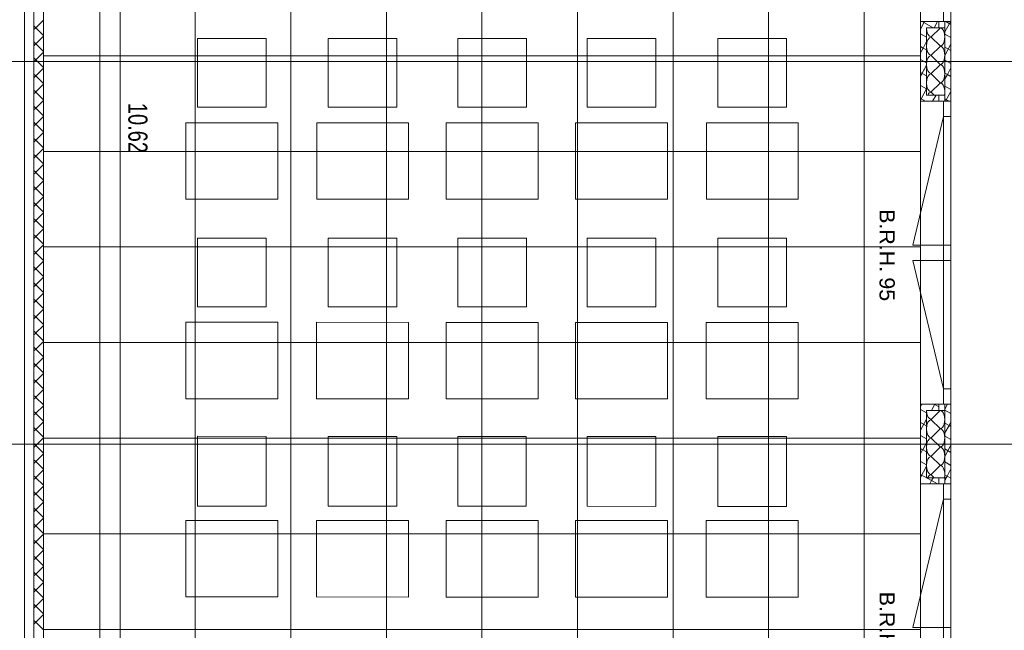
# Model space of a CAD drawing. Extents: x 229 to 926, y 37 to 878.
# Tile 51 of 201: x 552 to 681, y 241 to 321. Entities that reach past the tile are written whole.
import ezdxf
from ezdxf.lldxf.tags import DXFTag

# ---------------------------------------------------------------- set-up
doc = ezdxf.new("R2010")
doc.units = 0
doc.layers.get('0').update_dxf_attribs({"linetype": 'fein_strichliert', "lineweight": 13})
for name, color, linetype, lineweight in [('Ausstattung', 7, 'Continuous', 25), ('Axen', 7, 'Continuous', 25), ('Axen-A03CP9SWA9', 7, 'Continuous', 25), ('Beschriftung', 7, 'Continuous', 25), ('Beschriftung-A03CP9SUA9', 7, 'Continuous', 25), ('Deckenspiegel', 7, 'Continuous', 25), ('Fenster', 7, 'Continuous', 25), ('Fenster-A03CP9T0A9', 7, 'Continuous', 25), ('Fullfläche', 7, 'Continuous', 25), ('Fullfläche-A03CP9SXA9', 7, 'Continuous', 25), ('Maßlinien', 7, 'Continuous', 25), ('Maßlinien-A03CP9T3A9', 7, 'Continuous', 25), ('Wände', 7, 'Continuous', 25), ('Wände-A03CP9T2A9', 7, 'Continuous', 25)]:
    doc.layers.add(name, color=color, linetype=linetype, lineweight=lineweight)
doc.styles.get("Standard").update_dxf_attribs({"font": 'arial.ttf'})
tags = doc.linetypes.add('ALL_S25', pattern=[0.001, 0, -0.001]).pattern_tags.tags
tags[6:7] = [DXFTag(74, 4), DXFTag(75, 0), DXFTag(340, '0'), DXFTag(46, 1.0), DXFTag(50, 0.0), DXFTag(44, 0.0), DXFTag(45, 0.0)]
tags[4:5] = [DXFTag(74, 4), DXFTag(75, 0), DXFTag(340, '0'), DXFTag(46, 1.0), DXFTag(50, 0.0), DXFTag(44, 0.0), DXFTag(45, 0.0)]
tags = doc.linetypes.add('ALL_S25-A03CP9T4A9', pattern=[0.001, 0, -0.001]).pattern_tags.tags
tags[6:7] = [DXFTag(74, 4), DXFTag(75, 0), DXFTag(340, '0'), DXFTag(46, 1.0), DXFTag(50, 0.0), DXFTag(44, 0.0), DXFTag(45, 0.0)]
tags[4:5] = [DXFTag(74, 4), DXFTag(75, 0), DXFTag(340, '0'), DXFTag(46, 1.0), DXFTag(50, 0.0), DXFTag(44, 0.0), DXFTag(45, 0.0)]
tags = doc.linetypes.add('fein_strichliert', pattern=[4, 1, -2, 1]).pattern_tags.tags
tags[8:9] = [DXFTag(74, 4), DXFTag(75, 0), DXFTag(340, '0'), DXFTag(46, 0.0), DXFTag(50, 0.0), DXFTag(44, 0.0), DXFTag(45, 0.0)]
tags[6:7] = [DXFTag(74, 4), DXFTag(75, 0), DXFTag(340, '0'), DXFTag(46, 0.0), DXFTag(50, 0.0), DXFTag(44, 0.0), DXFTag(45, 0.0)]
tags[4:5] = [DXFTag(74, 4), DXFTag(75, 0), DXFTag(340, '0'), DXFTag(46, 0.0), DXFTag(50, 0.0), DXFTag(44, 0.0), DXFTag(45, 0.0)]
tags = doc.linetypes.add('VERDECKT2_S2', pattern=[0.0027, 0.002, -0.0007]).pattern_tags.tags
tags[6:7] = [DXFTag(74, 4), DXFTag(75, 0), DXFTag(340, '0'), DXFTag(46, 1.0), DXFTag(50, 0.0), DXFTag(44, 0.0), DXFTag(45, 0.0)]
tags[4:5] = [DXFTag(74, 4), DXFTag(75, 0), DXFTag(340, '0'), DXFTag(46, 1.0), DXFTag(50, 0.0), DXFTag(44, 0.0), DXFTag(45, 0.0)]
tags = doc.linetypes.add('VERDECKT2_S2-A03CP9T6A9', pattern=[0.0027, 0.002, -0.0007]).pattern_tags.tags
tags[6:7] = [DXFTag(74, 4), DXFTag(75, 0), DXFTag(340, '0'), DXFTag(46, 1.0), DXFTag(50, 0.0), DXFTag(44, 0.0), DXFTag(45, 0.0)]
tags[4:5] = [DXFTag(74, 4), DXFTag(75, 0), DXFTag(340, '0'), DXFTag(46, 1.0), DXFTag(50, 0.0), DXFTag(44, 0.0), DXFTag(45, 0.0)]

# ---------------------------------------------------------------- blocks, each defined once
blk = doc.blocks.new('Referenz-A03CP9SSA9', base_point=(255.73, 65.7))
at = {"layer": 'Ausstattung', "color": 0, "lineweight": -2}
for p, q in [((575.48, 309.37), (575.48, 318.34)), ((575.48, 318.34), (584.45, 318.34)), ((584.45, 318.34), (584.45, 309.37)), ((592.58, 309.37), (592.58, 318.34)), ((592.58, 318.34), (601.56, 318.34)), ((601.56, 318.34), (601.56, 309.36)), ((609.51, 309.36), (609.52, 318.34)), ((609.52, 318.34), (618.49, 318.34)), ((618.49, 318.34), (618.49, 309.36)), ((626.45, 309.36), (626.45, 318.34)), ((626.45, 318.34), (635.42, 318.34)), ((635.42, 318.34), (635.42, 309.36)), ((643.55, 309.36), (643.55, 318.33)), ((643.55, 318.33), (652.53, 318.33)), ((652.53, 318.33), (652.53, 309.36)), ((584.45, 309.37), (575.48, 309.37)), ((601.56, 309.36), (592.58, 309.37)), ((618.49, 309.36), (609.51, 309.36)), ((635.42, 309.36), (626.45, 309.36)), ((652.53, 309.36), (643.55, 309.36)), ((573.95, 297.34), (573.95, 307.34)), ((573.95, 307.34), (585.98, 307.33)), ((585.98, 307.33), (585.98, 297.34)), ((591.06, 297.34), (591.06, 307.33)), ((591.06, 307.33), (603.08, 307.33)), ((603.08, 307.33), (603.08, 297.34)), ((607.99, 297.34), (607.99, 307.33)), ((607.99, 307.33), (620.01, 307.33)), ((620.01, 307.33), (620.01, 297.34)), ((624.92, 297.34), (624.92, 307.33)), ((624.92, 307.33), (636.95, 307.33)), ((636.95, 307.33), (636.95, 297.34)), ((642.03, 297.34), (642.03, 307.33)), ((642.03, 307.33), (654.05, 307.33)), ((654.05, 307.33), (654.05, 297.34)), ((585.98, 297.34), (573.95, 297.34)), ((603.08, 297.34), (591.06, 297.34)), ((620.01, 297.34), (607.99, 297.34)), ((636.95, 297.34), (624.92, 297.34)), ((654.05, 297.34), (642.03, 297.34)), ((575.47, 283.29), (575.48, 292.26)), ((575.48, 292.26), (584.45, 292.26)), ((584.45, 292.26), (584.45, 283.29)), ((592.58, 283.29), (592.58, 292.26)), ((592.58, 292.26), (601.55, 292.26)), ((601.55, 292.26), (601.55, 283.29)), ((609.51, 283.29), (609.51, 292.26)), ((609.51, 292.26), (618.49, 292.26)), ((618.49, 292.26), (618.49, 283.28)), ((626.45, 283.28), (626.45, 292.26)), ((626.45, 292.26), (635.42, 292.26)), ((635.42, 292.26), (635.42, 283.28)), ((643.55, 283.28), (643.55, 292.26)), ((643.55, 292.26), (652.52, 292.26)), ((652.52, 292.26), (652.52, 283.28)), ((584.45, 283.29), (575.47, 283.29)), ((601.55, 283.29), (592.58, 283.29)), ((618.49, 283.28), (609.51, 283.29)), ((635.42, 283.28), (626.45, 283.28)), ((652.52, 283.28), (643.55, 283.28)), ((573.95, 271.27), (573.95, 281.26)), ((573.95, 281.26), (585.97, 281.26)), ((585.97, 281.26), (585.97, 271.27)), ((591.05, 271.26), (591.05, 281.26)), ((591.05, 281.26), (603.08, 281.25)), ((603.08, 281.25), (603.08, 271.26)), ((607.99, 271.26), (607.99, 281.25)), ((607.99, 281.25), (620.01, 281.25)), ((620.01, 281.25), (620.01, 271.26)), ((624.92, 271.26), (624.92, 281.25)), ((624.92, 281.25), (636.94, 281.25)), ((636.94, 281.25), (636.94, 271.26)), ((642.02, 271.26), (642.02, 281.25)), ((642.02, 281.25), (654.05, 281.25)), ((654.05, 281.25), (654.05, 271.26)), ((585.97, 271.27), (573.95, 271.27)), ((603.08, 271.26), (591.05, 271.26)), ((620.01, 271.26), (607.99, 271.26)), ((636.94, 271.26), (624.92, 271.26)), ((654.05, 271.26), (642.02, 271.26)), ((575.47, 257.21), (575.47, 266.36)), ((575.47, 266.36), (584.45, 266.35)), ((584.45, 266.35), (584.45, 257.21)), ((592.57, 257.21), (592.58, 266.35)), ((592.58, 266.35), (601.55, 266.35)), ((601.55, 266.35), (601.55, 257.21)), ((609.51, 257.21), (609.51, 266.35)), ((609.51, 266.35), (618.48, 266.35)), ((618.48, 266.35), (618.48, 257.21)), ((626.44, 257.21), (626.44, 266.35)), ((626.44, 266.35), (635.42, 266.35)), ((635.42, 266.35), (635.42, 257.2)), ((643.55, 257.2), (643.55, 266.35)), ((643.55, 266.35), (652.52, 266.35)), ((652.52, 266.35), (652.52, 257.2)), ((584.45, 257.21), (575.47, 257.21)), ((601.55, 257.21), (592.57, 257.21)), ((618.48, 257.21), (609.51, 257.21)), ((635.42, 257.2), (626.44, 257.21)), ((652.52, 257.2), (643.55, 257.2)), ((573.95, 245.36), (573.95, 255.35)), ((573.95, 255.35), (585.97, 255.35)), ((585.97, 255.35), (585.97, 245.36)), ((591.05, 245.36), (591.05, 255.35)), ((591.05, 255.35), (603.07, 255.35)), ((603.07, 255.35), (603.07, 245.35)), ((607.98, 245.35), (607.98, 255.34)), ((607.98, 255.34), (620.01, 255.34)), ((620.01, 255.34), (620.01, 245.35)), ((624.92, 245.35), (624.92, 255.34)), ((624.92, 255.34), (636.94, 255.34)), ((636.94, 255.34), (636.94, 245.35)), ((642.02, 245.35), (642.02, 255.34)), ((642.02, 255.34), (654.04, 255.34)), ((654.04, 255.34), (654.04, 245.35)), ((585.97, 245.36), (573.95, 245.36)), ((603.07, 245.35), (591.05, 245.36)), ((620.01, 245.35), (607.98, 245.35)), ((636.94, 245.35), (624.92, 245.35)), ((654.04, 245.35), (642.02, 245.35))]:
    blk.add_line(p, q, dxfattribs=at)
at = {"layer": 'Axen', "color": 0, "linetype": 'ALL_S25', "lineweight": -2, "ltscale": 0.13}
for p, q in [((552.83, 66.03), (552.83, 801.55)), ((674.03, 66.03), (674.03, 801.55)), ((735.55, 315.35), (301.65, 315.35)), ((735.55, 265.35), (301.64, 265.35))]:
    blk.add_line(p, q, dxfattribs=at)
at = {"layer": 'Fenster', "color": 0, "lineweight": -2}
for p, q in [((673.03, 360.15), (673.03, 320.55)), ((674.03, 320.55), (670.03, 320.55)), ((674.03, 310.15), (670.03, 310.15)), ((673.03, 310.15), (673.03, 270.55)), ((673.03, 308.15), (674.03, 308.15)), ((673.03, 291.35), (674.03, 291.35)), ((674.03, 289.35), (673.03, 289.35)), ((673.03, 272.55), (674.03, 272.55)), ((674.03, 270.55), (670.03, 270.55)), ((674.03, 260.15), (670.03, 260.15)), ((673.03, 260.15), (673.03, 220.55)), ((673.03, 258.15), (674.03, 258.15)), ((673.03, 241.35), (674.03, 241.35))]:
    blk.add_line(p, q, dxfattribs=at)
at = {"layer": 'Fenster', "color": 0, "linetype": 'VERDECKT2_S2', "lineweight": -2, "ltscale": 0.13}
for p, q in [((673.03, 308.15), (669.03, 291.35)), ((669.03, 291.35), (673.03, 291.35)), ((669.03, 289.35), (673.03, 289.35)), ((673.03, 272.55), (669.03, 289.35)), ((673.03, 258.15), (669.03, 241.35)), ((669.03, 241.35), (673.03, 241.35))]:
    blk.add_line(p, q, dxfattribs=at)
at = {"layer": 'Fullfläche', "color": 0, "lineweight": -2}
for p, q in [((554.33, 319.76), (555.33, 320.76)), ((554.08, 320), (554.33, 319.76)), ((554.08, 319.51), (554.33, 319.75)), ((554.33, 319.75), (555.33, 318.75)), ((670.57, 320.55), (670.03, 319.57)), ((670.27, 320.55), (671.72, 319.75)), ((672.63, 319.72), (671.43, 318.57)), ((672.26, 320.55), (671.82, 319.75)), ((673.82, 320.29), (673.23, 319.23)), ((673.35, 320.55), (673.82, 320.29)), ((673.96, 320.55), (673.82, 320.29)), ((673.82, 320.29), (674.03, 320.17)), ((554.33, 317.66), (555.33, 318.66)), ((670.03, 318.98), (670.83, 318.54)), ((671.43, 318.52), (672.63, 317.37)), ((673.23, 318.92), (674.03, 318.48)), ((554.08, 317.9), (554.33, 317.66)), ((554.08, 317.41), (554.33, 317.65)), ((554.33, 317.65), (555.33, 316.65)), ((670.03, 317.29), (670.37, 317.1)), ((670.37, 317.1), (670.03, 316.49)), ((670.83, 317.94), (670.37, 317.1)), ((670.37, 317.1), (670.83, 316.85)), ((672.63, 317.32), (671.43, 316.17)), ((674.03, 317.6), (673.23, 316.14)), ((673.23, 317.22), (674.03, 316.78)), ((554.08, 315.8), (554.33, 315.56)), ((554.08, 315.31), (554.33, 315.55)), ((554.33, 315.56), (555.33, 316.56)), ((554.33, 315.55), (555.33, 314.55)), ((670.03, 315.59), (670.83, 315.15)), ((671.43, 316.12), (672.63, 314.97)), ((554.33, 313.46), (555.33, 314.46)), ((670.83, 314.86), (670.03, 313.4)), ((672.63, 314.92), (671.43, 313.77)), ((673.23, 315.53), (674.03, 315.09)), ((674.03, 314.52), (673.56, 313.66)), ((554.08, 313.7), (554.33, 313.46)), ((554.08, 313.21), (554.33, 313.45)), ((554.33, 313.45), (555.33, 312.45)), ((670.03, 313.9), (670.83, 313.46)), ((671.43, 313.72), (672.63, 312.57)), ((673.23, 313.83), (673.56, 313.66)), ((673.56, 313.65), (673.23, 313.06)), ((673.56, 313.65), (674.03, 313.4)), ((554.33, 311.36), (555.33, 312.36)), ((670.03, 312.2), (670.83, 311.76)), ((670.83, 311.78), (670.11, 310.47)), ((672.63, 312.52), (671.43, 311.37)), ((673.23, 312.14), (674.03, 311.7)), ((554.08, 311.6), (554.33, 311.36)), ((554.08, 311.11), (554.33, 311.35)), ((554.33, 311.35), (555.33, 310.35)), ((670.03, 310.51), (670.11, 310.47)), ((670.11, 310.46), (670.03, 310.32)), ((670.12, 310.47), (670.7, 310.15)), ((671.43, 311.32), (671.83, 310.95)), ((672.07, 310.95), (671.63, 310.15)), ((672.32, 310.95), (672.43, 310.89)), ((673.23, 310.45), (673.78, 310.15)), ((674.03, 311.43), (673.33, 310.15)), ((554.08, 309.5), (554.33, 309.26)), ((554.08, 309.01), (554.33, 309.25)), ((554.33, 309.26), (555.33, 310.26)), ((554.33, 309.25), (555.33, 308.25)), ((554.33, 307.16), (555.33, 308.16)), ((554.08, 307.4), (554.33, 307.16)), ((554.08, 306.91), (554.33, 307.15)), ((554.33, 307.15), (555.33, 306.15)), ((554.08, 305.3), (554.33, 305.06)), ((554.33, 305.06), (555.33, 306.06)), ((554.08, 304.81), (554.33, 305.05)), ((554.33, 305.05), (555.33, 304.05)), ((554.08, 303.2), (554.33, 302.96)), ((554.08, 302.71), (554.33, 302.95)), ((554.33, 302.96), (555.33, 303.96)), ((554.33, 302.95), (555.33, 301.95)), ((554.33, 300.86), (555.33, 301.86)), ((554.08, 301.1), (554.33, 300.86)), ((554.08, 300.61), (554.33, 300.85)), ((554.33, 300.85), (555.33, 299.85)), ((554.08, 299), (554.33, 298.76)), ((554.33, 298.76), (555.33, 299.76)), ((554.08, 298.51), (554.33, 298.75)), ((554.33, 298.75), (555.33, 297.75)), ((554.33, 296.66), (555.33, 297.66)), ((554.08, 296.9), (554.33, 296.66)), ((554.08, 296.41), (554.33, 296.65)), ((554.33, 296.65), (555.33, 295.65)), ((554.33, 294.56), (555.33, 295.56)), ((554.08, 294.8), (554.33, 294.56)), ((554.08, 294.31), (554.33, 294.55)), ((554.33, 294.55), (555.33, 293.55)), ((554.08, 292.7), (554.33, 292.46)), ((554.08, 292.21), (554.33, 292.45)), ((554.33, 292.46), (555.33, 293.46)), ((554.33, 292.45), (555.33, 291.45)), ((554.33, 290.36), (555.33, 291.36)), ((554.08, 290.6), (554.33, 290.36)), ((554.08, 290.11), (554.33, 290.35)), ((554.33, 290.35), (555.33, 289.35)), ((554.33, 288.26), (555.33, 289.26)), ((554.08, 288.5), (554.33, 288.26)), ((554.08, 288.01), (554.33, 288.25)), ((554.33, 288.25), (555.33, 287.25)), ((554.08, 286.4), (554.33, 286.16)), ((554.08, 285.91), (554.33, 286.15)), ((554.33, 286.16), (555.33, 287.16)), ((554.33, 286.15), (555.33, 285.15)), ((554.33, 284.06), (555.33, 285.06)), ((554.08, 284.3), (554.33, 284.06)), ((554.08, 283.81), (554.33, 284.05)), ((554.33, 284.05), (555.33, 283.05)), ((554.08, 282.2), (554.33, 281.96)), ((554.33, 281.96), (555.33, 282.96)), ((554.08, 281.71), (554.33, 281.95)), ((554.33, 281.95), (555.33, 280.95)), ((554.33, 279.86), (555.33, 280.86)), ((554.08, 280.1), (554.33, 279.86)), ((554.08, 279.61), (554.33, 279.85)), ((554.33, 279.85), (555.33, 278.85)), ((554.33, 277.76), (555.33, 278.76)), ((554.08, 278), (554.33, 277.76)), ((554.08, 277.51), (554.33, 277.75)), ((554.33, 277.75), (555.33, 276.75)), ((554.08, 275.9), (554.33, 275.66)), ((554.08, 275.41), (554.33, 275.65)), ((554.33, 275.66), (555.33, 276.66)), ((554.33, 275.65), (555.33, 274.65)), ((554.33, 273.56), (555.33, 274.56)), ((554.08, 273.8), (554.33, 273.56)), ((554.08, 273.31), (554.33, 273.55)), ((554.33, 273.55), (555.33, 272.55)), ((554.33, 271.46), (555.33, 272.46)), ((554.08, 271.7), (554.33, 271.46)), ((554.08, 271.21), (554.33, 271.45)), ((554.33, 271.45), (555.33, 270.45)), ((670.2, 270.55), (670.03, 270.24)), ((671.9, 270.55), (671.46, 269.75)), ((671.84, 270.55), (672.43, 270.22)), ((673.59, 270.55), (673.23, 269.89)), ((554.08, 269.6), (554.33, 269.36)), ((554.08, 269.11), (554.33, 269.35)), ((554.33, 269.36), (555.33, 270.36)), ((554.33, 269.35), (555.33, 268.35)), ((670.03, 269.84), (670.83, 269.41)), ((672.63, 269.72), (671.43, 268.57)), ((673.23, 269.78), (674.03, 269.34)), ((554.33, 267.26), (555.33, 268.26)), ((670.83, 268.61), (670.03, 267.15)), ((670.03, 268.15), (670.83, 267.71)), ((671.43, 268.52), (672.63, 267.37)), ((673.23, 268.09), (673.77, 267.79)), ((674.03, 268.27), (673.77, 267.79)), ((554.08, 267.5), (554.33, 267.26)), ((554.08, 267.01), (554.33, 267.25)), ((554.33, 267.25), (555.33, 266.25)), ((672.63, 267.32), (671.43, 266.17)), ((673.77, 267.79), (673.23, 266.81)), ((673.77, 267.79), (674.03, 267.65)), ((554.08, 265.4), (554.33, 265.16)), ((554.33, 265.16), (555.33, 266.16)), ((670.03, 266.46), (670.83, 266.02)), ((670.83, 265.52), (670.33, 264.6)), ((671.43, 266.12), (672.63, 264.97)), ((673.23, 266.39), (674.03, 265.95)), ((554.08, 264.91), (554.33, 265.15)), ((554.33, 265.15), (555.33, 264.15)), ((554.33, 263.06), (555.33, 264.06)), ((670.03, 264.76), (670.32, 264.6)), ((670.32, 264.6), (670.03, 264.07)), ((670.33, 264.6), (670.83, 264.32)), ((672.63, 264.92), (671.43, 263.77)), ((674.03, 265.18), (673.23, 263.73)), ((673.23, 264.7), (674.03, 264.26)), ((554.08, 263.3), (554.33, 263.06)), ((554.08, 262.81), (554.33, 263.05)), ((554.33, 263.05), (555.33, 262.05)), ((670.03, 263.07), (670.83, 262.63)), ((671.43, 263.72), (672.63, 262.57)), ((673.23, 263), (674.03, 262.56)), ((554.33, 260.96), (555.33, 261.96)), ((670.83, 262.44), (670.03, 260.99)), ((672.63, 262.52), (671.43, 261.37)), ((674.03, 262.1), (673.52, 261.16)), ((554.08, 261.2), (554.33, 260.96)), ((554.08, 260.71), (554.33, 260.95)), ((554.33, 260.95), (555.33, 259.95)), ((670.03, 261.37), (671.5, 260.57)), ((671.5, 260.57), (671.27, 260.15)), ((671.43, 261.32), (671.83, 260.95)), ((671.71, 260.95), (671.5, 260.57)), ((671.5, 260.57), (672.27, 260.15)), ((673.23, 261.31), (673.51, 261.16)), ((673.51, 261.15), (673.23, 260.64)), ((673.52, 261.15), (674.03, 260.87)), ((554.08, 259.1), (554.33, 258.86)), ((554.33, 258.86), (555.33, 259.86)), ((554.08, 258.61), (554.33, 258.85)), ((554.33, 258.85), (555.33, 257.85)), ((554.33, 256.76), (555.33, 257.76)), ((554.08, 257), (554.33, 256.76)), ((554.08, 256.5), (554.33, 256.75)), ((554.33, 256.75), (555.33, 255.75)), ((554.33, 254.66), (555.33, 255.66)), ((554.08, 254.9), (554.33, 254.66)), ((554.08, 254.4), (554.33, 254.65)), ((554.33, 254.65), (555.33, 253.65)), ((554.08, 252.8), (554.33, 252.56)), ((554.08, 252.3), (554.33, 252.55)), ((554.33, 252.56), (555.33, 253.56)), ((554.33, 252.55), (555.33, 251.55)), ((554.33, 250.46), (555.33, 251.46)), ((554.08, 250.7), (554.33, 250.46)), ((554.08, 250.2), (554.33, 250.45)), ((554.33, 250.45), (555.33, 249.45)), ((554.08, 248.6), (554.33, 248.36)), ((554.33, 248.36), (555.33, 249.36)), ((554.08, 248.1), (554.33, 248.35)), ((554.33, 248.35), (555.33, 247.35)), ((554.08, 246.5), (554.33, 246.26)), ((554.08, 246), (554.33, 246.25)), ((554.33, 246.26), (555.33, 247.26)), ((554.33, 246.25), (555.33, 245.25)), ((554.33, 244.16), (555.33, 245.16)), ((554.08, 244.4), (554.33, 244.16)), ((554.08, 243.9), (554.33, 244.15)), ((554.33, 244.15), (555.33, 243.15)), ((554.08, 242.3), (554.33, 242.06)), ((554.33, 242.06), (555.33, 243.06)), ((554.08, 241.8), (554.33, 242.05)), ((554.33, 242.05), (555.33, 241.05))]:
    blk.add_line(p, q, dxfattribs=at)
for centre, start_param, end_param in [((671.43, 319.75), 4.71244, 6.283185), ((672.63, 318.55), 0, 3.141593), ((671.43, 317.35), 3.141593, 4.712389), ((671.43, 317.35), 4.712389, 6.283185), ((672.63, 316.15), 0, 3.141593), ((671.43, 314.95), 3.141593, 4.712389), ((671.43, 314.95), 4.712389, 6.283185), ((672.63, 313.75), 0, 3.141593), ((671.43, 312.55), 3.141593, 4.712389), ((671.43, 312.55), 4.712389, 6.283185), ((672.63, 311.35), 1.223663, 3.141593), ((671.43, 310.15), 3.141593, 3.964277), ((671.43, 269.75), 4.71244, 6.283185), ((672.63, 268.55), 0, 3.141593), ((671.43, 267.35), 3.141593, 4.712389), ((671.43, 267.35), 4.712389, 6.283185), ((672.63, 266.15), 0, 3.141593), ((671.43, 264.95), 3.141593, 4.712389), ((671.43, 264.95), 4.712389, 6.283185), ((672.63, 263.75), 0, 3.141593), ((671.43, 262.55), 3.141593, 4.712389), ((671.43, 262.55), 4.712389, 6.283185), ((672.63, 261.35), 1.223718, 3.141593), ((671.43, 260.15), 3.141593, 3.964206)]:
    blk.add_ellipse(centre, major_axis=(0, -1.18), ratio=0.5, start_param=start_param, end_param=end_param, dxfattribs=at)
at = {"layer": 'Maßlinien', "color": 0, "lineweight": -2}
for p, q in [((565.33, 412.85), (565.33, 313.34)), ((565.33, 313.34), (565.33, 290.6)), ((565.33, 290.6), (565.33, 200.45))]:
    blk.add_line(p, q, dxfattribs=at)
at = {"layer": 'Wände', "color": 0, "lineweight": -2}
for p, q in [((554.08, 200.45), (554.08, 414.08)), ((555.33, 412.85), (555.33, 315.35)), ((552.83, 200.45), (552.83, 400.45)), ((670.03, 166.15), (670.03, 367.85)), ((674.03, 215.35), (674.03, 365.35)), ((670.83, 310.95), (670.83, 319.75)), ((670.83, 319.75), (673.23, 319.75)), ((672.43, 320.55), (672.43, 319.75)), ((673.23, 320.55), (673.23, 310.15)), ((555.33, 315.35), (555.33, 265.35)), ((671.03, 310.95), (670.83, 310.95)), ((673.23, 310.95), (671.03, 310.95)), ((672.43, 310.95), (672.43, 310.15)), ((672.43, 270.55), (672.43, 269.75)), ((673.23, 270.55), (673.23, 260.15)), ((670.83, 260.95), (670.83, 269.75)), ((670.83, 269.75), (673.23, 269.75)), ((555.33, 265.35), (555.33, 200.45)), ((671.03, 260.95), (670.83, 260.95)), ((673.23, 260.95), (671.03, 260.95)), ((672.43, 260.95), (672.43, 260.15))]:
    blk.add_line(p, q, dxfattribs=at)
at = {"layer": 'Beschriftung', "color": 0, "lineweight": -2, "char_height": 2, "attachment_point": 1, "rotation": 270}
for s, insert in [('{\\fArial;B.R.H.}', (666.68, 296.04)), ('{\\fArial;95}', (666.68, 287.13)), ('{\\fArial;B.R.H.}', (666.68, 246.04))]:
    blk.add_mtext(s, dxfattribs=dict(at, insert=insert))
at = {"layer": 'Maßlinien', "color": 0, "lineweight": -2, "insert": (568.92, 309.94), "char_height": 2.5, "attachment_point": 1, "rotation": 270}
blk.add_mtext('{\\W0.75;\\fArial;10.62}', dxfattribs=at)
blk = doc.blocks.new('Referenz-A03CP9T9A9', base_point=(255.73, 65.71))
at = {"layer": 'Axen-A03CP9SWA9', "color": 0, "linetype": 'ALL_S25-A03CP9T4A9', "lineweight": -2, "ltscale": 0.13}
for p, q in [((552.83, 66.03), (552.83, 801.55)), ((674.03, 66.03), (674.03, 801.55)), ((735.55, 315.35), (301.65, 315.35)), ((735.55, 265.35), (301.64, 265.35))]:
    blk.add_line(p, q, dxfattribs=at)
at = {"layer": 'Deckenspiegel', "color": 0, "lineweight": -2}
for p, q in [((555.33, 412.85), (555.33, 169.35)), ((562.68, 412.85), (562.68, 169.35)), ((575.18, 412.85), (575.18, 169.35)), ((587.68, 412.85), (587.68, 169.35)), ((600.18, 412.85), (600.18, 169.35)), ((612.68, 412.85), (612.68, 169.35)), ((625.18, 412.85), (625.18, 169.35)), ((637.68, 412.85), (637.68, 169.35)), ((650.18, 412.85), (650.18, 169.35)), ((662.68, 412.85), (662.68, 169.35)), ((670.03, 169.35), (670.03, 412.85)), ((670.03, 316.1), (555.33, 316.1)), ((670.03, 303.6), (555.33, 303.6)), ((670.03, 291.1), (555.33, 291.1)), ((670.03, 278.6), (555.33, 278.6)), ((670.03, 266.1), (555.33, 266.1)), ((670.03, 253.6), (555.33, 253.6)), ((670.03, 241.1), (555.33, 241.1))]:
    blk.add_line(p, q, dxfattribs=at)
at = {"layer": 'Fenster-A03CP9T0A9', "color": 0, "lineweight": -2}
for p, q in [((673.03, 360.15), (673.03, 320.55)), ((674.03, 320.55), (670.03, 320.55)), ((674.03, 310.15), (670.03, 310.15)), ((673.03, 310.15), (673.03, 270.55)), ((673.03, 308.15), (674.03, 308.15)), ((673.03, 291.35), (674.03, 291.35)), ((674.03, 289.35), (673.03, 289.35)), ((673.03, 272.55), (674.03, 272.55)), ((674.03, 270.55), (670.03, 270.55)), ((674.03, 260.15), (670.03, 260.15)), ((673.03, 260.15), (673.03, 220.55)), ((673.03, 258.15), (674.03, 258.15)), ((673.03, 241.35), (674.03, 241.35))]:
    blk.add_line(p, q, dxfattribs=at)
at = {"layer": 'Fenster-A03CP9T0A9', "color": 0, "linetype": 'VERDECKT2_S2-A03CP9T6A9', "lineweight": -2, "ltscale": 0.13}
for p, q in [((673.03, 308.15), (669.03, 291.35)), ((669.03, 291.35), (673.03, 291.35)), ((669.03, 289.35), (673.03, 289.35)), ((673.03, 272.55), (669.03, 289.35)), ((673.03, 258.15), (669.03, 241.35)), ((669.03, 241.35), (673.03, 241.35))]:
    blk.add_line(p, q, dxfattribs=at)
at = {"layer": 'Fullfläche-A03CP9SXA9', "color": 0, "lineweight": -2}
for p, q in [((554.33, 319.76), (555.33, 320.76)), ((554.08, 320), (554.33, 319.76)), ((554.08, 319.51), (554.33, 319.75)), ((554.33, 319.75), (555.33, 318.75)), ((670.57, 320.55), (670.03, 319.57)), ((670.27, 320.55), (671.72, 319.75)), ((672.63, 319.72), (671.43, 318.57)), ((672.26, 320.55), (671.82, 319.75)), ((673.82, 320.29), (673.23, 319.23)), ((673.35, 320.55), (673.81, 320.29)), ((673.96, 320.55), (673.82, 320.29)), ((673.82, 320.29), (674.03, 320.17)), ((554.33, 317.66), (555.33, 318.66)), ((670.03, 318.98), (670.83, 318.54)), ((671.43, 318.52), (672.63, 317.37)), ((673.23, 318.92), (674.03, 318.48)), ((554.08, 317.9), (554.33, 317.66)), ((554.08, 317.41), (554.33, 317.65)), ((554.33, 317.65), (555.33, 316.65)), ((670.03, 317.29), (670.37, 317.1)), ((670.37, 317.1), (670.03, 316.49)), ((670.83, 317.94), (670.37, 317.1)), ((670.37, 317.1), (670.83, 316.85)), ((672.63, 317.32), (671.43, 316.17)), ((674.03, 317.6), (673.23, 316.14)), ((673.23, 317.22), (674.03, 316.78)), ((554.08, 315.8), (554.33, 315.56)), ((554.08, 315.31), (554.33, 315.55)), ((554.33, 315.56), (555.33, 316.56)), ((554.33, 315.55), (555.33, 314.55)), ((670.03, 315.59), (670.83, 315.15)), ((671.43, 316.12), (672.63, 314.97)), ((554.33, 313.46), (555.33, 314.46)), ((670.83, 314.86), (670.03, 313.41)), ((672.63, 314.92), (671.43, 313.77)), ((673.23, 315.53), (674.03, 315.09)), ((674.03, 314.52), (673.56, 313.66)), ((554.08, 313.7), (554.33, 313.46)), ((554.08, 313.21), (554.33, 313.45)), ((554.33, 313.45), (555.33, 312.45)), ((670.03, 313.9), (670.83, 313.46)), ((671.43, 313.72), (672.63, 312.57)), ((673.23, 313.83), (673.56, 313.66)), ((673.56, 313.65), (673.23, 313.06)), ((673.56, 313.66), (674.03, 313.4)), ((554.33, 311.36), (555.33, 312.36)), ((670.03, 312.21), (670.83, 311.77)), ((670.83, 311.78), (670.11, 310.47)), ((672.63, 312.52), (671.43, 311.37)), ((673.23, 312.14), (674.03, 311.7)), ((554.08, 311.6), (554.33, 311.36)), ((554.08, 311.11), (554.33, 311.35)), ((554.33, 311.35), (555.33, 310.35)), ((670.03, 310.51), (670.11, 310.47)), ((670.11, 310.47), (670.03, 310.32)), ((670.11, 310.47), (670.7, 310.15)), ((671.43, 311.32), (671.82, 310.95)), ((672.07, 310.95), (671.63, 310.15)), ((672.32, 310.95), (672.43, 310.89)), ((673.23, 310.45), (673.78, 310.15)), ((674.03, 311.44), (673.33, 310.15)), ((554.08, 309.5), (554.33, 309.26)), ((554.08, 309.01), (554.33, 309.25)), ((554.33, 309.26), (555.33, 310.26)), ((554.33, 309.25), (555.33, 308.25)), ((554.33, 307.16), (555.33, 308.16)), ((554.08, 307.4), (554.33, 307.16)), ((554.08, 306.91), (554.33, 307.15)), ((554.33, 307.15), (555.33, 306.15)), ((554.08, 305.3), (554.33, 305.06)), ((554.33, 305.06), (555.33, 306.06)), ((554.08, 304.81), (554.33, 305.05)), ((554.33, 305.05), (555.33, 304.05)), ((554.08, 303.2), (554.33, 302.96)), ((554.08, 302.71), (554.33, 302.95)), ((554.33, 302.96), (555.33, 303.96)), ((554.33, 302.95), (555.33, 301.95)), ((554.33, 300.86), (555.33, 301.86)), ((554.08, 301.1), (554.33, 300.86)), ((554.08, 300.61), (554.33, 300.85)), ((554.33, 300.85), (555.33, 299.85)), ((554.08, 299), (554.33, 298.76)), ((554.33, 298.76), (555.33, 299.76)), ((554.08, 298.51), (554.33, 298.75)), ((554.33, 298.75), (555.33, 297.75)), ((554.33, 296.66), (555.33, 297.66)), ((554.08, 296.9), (554.33, 296.66)), ((554.08, 296.41), (554.33, 296.65)), ((554.33, 296.65), (555.33, 295.65)), ((554.33, 294.56), (555.33, 295.56)), ((554.08, 294.8), (554.33, 294.56)), ((554.08, 294.31), (554.33, 294.55)), ((554.33, 294.55), (555.33, 293.55)), ((554.08, 292.7), (554.33, 292.46)), ((554.08, 292.21), (554.33, 292.45)), ((554.33, 292.46), (555.33, 293.46)), ((554.33, 292.45), (555.33, 291.45)), ((554.33, 290.36), (555.33, 291.36)), ((554.08, 290.6), (554.33, 290.36)), ((554.08, 290.11), (554.33, 290.35)), ((554.33, 290.35), (555.33, 289.35)), ((554.08, 288.5), (554.33, 288.26)), ((554.33, 288.26), (555.33, 289.26)), ((554.08, 288.01), (554.33, 288.25)), ((554.33, 288.25), (555.33, 287.25)), ((554.08, 286.4), (554.33, 286.16)), ((554.08, 285.91), (554.33, 286.15)), ((554.33, 286.16), (555.33, 287.16)), ((554.33, 286.15), (555.33, 285.15)), ((554.33, 284.06), (555.33, 285.06)), ((554.08, 284.3), (554.33, 284.06)), ((554.08, 283.81), (554.33, 284.05)), ((554.33, 284.05), (555.33, 283.05)), ((554.08, 282.2), (554.33, 281.96)), ((554.33, 281.96), (555.33, 282.96)), ((554.08, 281.71), (554.33, 281.95)), ((554.33, 281.95), (555.33, 280.95)), ((554.33, 279.86), (555.33, 280.86)), ((554.08, 280.1), (554.33, 279.86)), ((554.08, 279.61), (554.33, 279.85)), ((554.33, 279.85), (555.33, 278.85)), ((554.33, 277.76), (555.33, 278.76)), ((554.08, 278), (554.33, 277.76)), ((554.08, 277.51), (554.33, 277.75)), ((554.33, 277.75), (555.33, 276.75)), ((554.08, 275.9), (554.33, 275.66)), ((554.08, 275.41), (554.33, 275.65)), ((554.33, 275.66), (555.33, 276.66)), ((554.33, 275.65), (555.33, 274.65)), ((554.33, 273.56), (555.33, 274.56)), ((554.08, 273.8), (554.33, 273.56)), ((554.08, 273.31), (554.33, 273.55)), ((554.33, 273.55), (555.33, 272.55)), ((554.33, 271.46), (555.33, 272.46)), ((554.08, 271.7), (554.33, 271.46)), ((554.08, 271.21), (554.33, 271.45)), ((554.33, 271.45), (555.33, 270.45)), ((670.2, 270.55), (670.03, 270.24)), ((671.9, 270.55), (671.46, 269.75)), ((671.84, 270.55), (672.43, 270.22)), ((673.59, 270.55), (673.23, 269.89)), ((554.08, 269.6), (554.33, 269.36)), ((554.08, 269.11), (554.33, 269.35)), ((554.33, 269.36), (555.33, 270.36)), ((554.33, 269.35), (555.33, 268.35)), ((670.03, 269.85), (670.83, 269.41)), ((672.63, 269.72), (671.43, 268.57)), ((673.23, 269.78), (674.03, 269.34)), ((554.33, 267.26), (555.33, 268.26)), ((670.83, 268.61), (670.03, 267.15)), ((670.03, 268.15), (670.83, 267.71)), ((671.43, 268.52), (672.63, 267.37)), ((673.23, 268.09), (673.77, 267.79)), ((674.03, 268.27), (673.77, 267.79)), ((554.08, 267.5), (554.33, 267.26)), ((554.08, 267.01), (554.33, 267.25)), ((554.33, 267.25), (555.33, 266.25)), ((672.63, 267.32), (671.43, 266.17)), ((673.77, 267.79), (673.23, 266.81)), ((673.77, 267.79), (674.03, 267.65)), ((554.08, 265.4), (554.33, 265.16)), ((554.33, 265.16), (555.33, 266.16)), ((670.03, 266.46), (670.83, 266.02)), ((670.83, 265.53), (670.33, 264.6)), ((671.43, 266.12), (672.63, 264.97)), ((673.23, 266.39), (674.03, 265.95)), ((554.08, 264.91), (554.33, 265.15)), ((554.33, 265.15), (555.33, 264.15)), ((554.33, 263.06), (555.33, 264.06)), ((670.03, 264.76), (670.32, 264.6)), ((670.32, 264.6), (670.03, 264.07)), ((670.33, 264.6), (670.83, 264.32)), ((672.63, 264.92), (671.43, 263.77)), ((674.03, 265.19), (673.23, 263.73)), ((673.23, 264.7), (674.03, 264.26)), ((554.08, 263.3), (554.33, 263.06)), ((554.08, 262.81), (554.33, 263.05)), ((554.33, 263.05), (555.33, 262.05)), ((670.03, 263.07), (670.83, 262.63)), ((671.43, 263.72), (672.63, 262.57)), ((673.23, 263.01), (674.03, 262.57)), ((554.33, 260.96), (555.33, 261.96)), ((670.83, 262.45), (670.03, 260.99)), ((672.63, 262.52), (671.43, 261.37)), ((674.03, 262.1), (673.52, 261.16)), ((554.08, 261.2), (554.33, 260.96)), ((554.08, 260.71), (554.33, 260.95)), ((554.33, 260.95), (555.33, 259.95)), ((670.03, 261.37), (671.49, 260.57)), ((671.5, 260.57), (671.26, 260.15)), ((671.43, 261.32), (671.82, 260.95)), ((671.71, 260.95), (671.5, 260.57)), ((671.5, 260.57), (672.27, 260.15)), ((673.23, 261.31), (673.51, 261.16)), ((673.51, 261.15), (673.23, 260.65)), ((673.52, 261.16), (674.03, 260.87)), ((554.08, 259.1), (554.33, 258.86)), ((554.33, 258.86), (555.33, 259.86)), ((554.08, 258.61), (554.33, 258.85)), ((554.33, 258.85), (555.33, 257.85)), ((554.33, 256.76), (555.33, 257.76)), ((554.08, 257), (554.33, 256.76)), ((554.08, 256.51), (554.33, 256.75)), ((554.33, 256.75), (555.33, 255.75)), ((554.33, 254.66), (555.33, 255.66)), ((554.08, 254.9), (554.33, 254.66)), ((554.08, 254.41), (554.33, 254.65)), ((554.33, 254.65), (555.33, 253.65)), ((554.08, 252.8), (554.33, 252.56)), ((554.08, 252.31), (554.33, 252.55)), ((554.33, 252.56), (555.33, 253.56)), ((554.33, 252.55), (555.33, 251.55)), ((554.33, 250.46), (555.33, 251.46)), ((554.08, 250.7), (554.33, 250.46)), ((554.08, 250.21), (554.33, 250.45)), ((554.33, 250.45), (555.33, 249.45)), ((554.08, 248.6), (554.33, 248.36)), ((554.33, 248.36), (555.33, 249.36)), ((554.08, 248.11), (554.33, 248.35)), ((554.33, 248.35), (555.33, 247.35)), ((554.08, 246.5), (554.33, 246.26)), ((554.08, 246.01), (554.33, 246.25)), ((554.33, 246.26), (555.33, 247.26)), ((554.33, 246.25), (555.33, 245.25)), ((554.33, 244.16), (555.33, 245.16)), ((554.08, 244.4), (554.33, 244.16)), ((554.08, 243.91), (554.33, 244.15)), ((554.33, 244.15), (555.33, 243.15)), ((554.08, 242.3), (554.33, 242.06)), ((554.33, 242.06), (555.33, 243.06)), ((554.08, 241.81), (554.33, 242.05)), ((554.33, 242.05), (555.33, 241.05))]:
    blk.add_line(p, q, dxfattribs=at)
for centre, start_param, end_param in [((671.43, 319.75), 4.71244, 6.283185), ((672.63, 318.55), 0, 3.141593), ((671.43, 317.35), 3.141593, 4.712389), ((671.43, 317.35), 4.712389, 6.283185), ((672.63, 316.15), 0, 3.141593), ((671.43, 314.95), 3.141593, 4.712389), ((671.43, 314.95), 4.712389, 6.283185), ((672.63, 313.75), 0, 3.141593), ((671.43, 312.55), 3.141593, 4.712389), ((671.43, 312.55), 4.712389, 6.283185), ((672.63, 311.35), 1.223663, 3.141593), ((671.43, 310.15), 3.141593, 3.964277), ((671.43, 269.75), 4.71244, 6.283185), ((672.63, 268.55), 0, 3.141593), ((671.43, 267.35), 3.141593, 4.712389), ((671.43, 267.35), 4.712389, 6.283185), ((672.63, 266.15), 0, 3.141593), ((671.43, 264.95), 3.141593, 4.712389), ((671.43, 264.95), 4.712389, 6.283185), ((672.63, 263.75), 0, 3.141593), ((671.43, 262.55), 3.141593, 4.712389), ((671.43, 262.55), 4.712389, 6.283185), ((672.63, 261.35), 1.223718, 3.141593), ((671.43, 260.15), 3.141593, 3.964206)]:
    blk.add_ellipse(centre, major_axis=(0, -1.18), ratio=0.5, start_param=start_param, end_param=end_param, dxfattribs=at)
at = {"layer": 'Maßlinien-A03CP9T3A9', "color": 0, "lineweight": -2}
for p, q in [((565.33, 412.85), (565.33, 313.34)), ((565.33, 313.34), (565.33, 290.61)), ((565.33, 290.61), (565.33, 200.45))]:
    blk.add_line(p, q, dxfattribs=at)
at = {"layer": 'Wände-A03CP9T2A9', "color": 0, "lineweight": -2}
for p, q in [((554.08, 200.45), (554.08, 414.08)), ((555.33, 412.85), (555.33, 315.35)), ((552.83, 200.45), (552.83, 400.45)), ((670.03, 166.15), (670.03, 367.85)), ((674.03, 215.35), (674.03, 365.35)), ((670.83, 310.95), (670.83, 319.75)), ((670.83, 319.75), (673.23, 319.75)), ((672.43, 320.55), (672.43, 319.75)), ((673.23, 320.55), (673.23, 310.15)), ((555.33, 315.35), (555.33, 265.35)), ((671.03, 310.95), (670.83, 310.95)), ((673.23, 310.95), (671.03, 310.95)), ((672.43, 310.95), (672.43, 310.15)), ((672.43, 270.55), (672.43, 269.75)), ((673.23, 270.55), (673.23, 260.15)), ((670.83, 260.95), (670.83, 269.75)), ((670.83, 269.75), (673.23, 269.75)), ((555.33, 265.35), (555.33, 200.45)), ((671.03, 260.95), (670.83, 260.95)), ((673.23, 260.95), (671.03, 260.95)), ((672.43, 260.95), (672.43, 260.15))]:
    blk.add_line(p, q, dxfattribs=at)
at = {"layer": 'Beschriftung-A03CP9SUA9', "color": 0, "lineweight": -2, "char_height": 2, "attachment_point": 1, "rotation": 270}
for s, insert in [('{\\fArial;B.R.H.}', (666.68, 296.05)), ('{\\fArial;95}', (666.68, 287.13)), ('{\\fArial;B.R.H.}', (666.68, 246.05))]:
    blk.add_mtext(s, dxfattribs=dict(at, insert=insert))
at = {"layer": 'Maßlinien-A03CP9T3A9', "color": 0, "lineweight": -2, "insert": (568.92, 309.94), "char_height": 2.5, "attachment_point": 1, "rotation": 270}
blk.add_mtext('{\\W0.75;\\fArial;10.62}', dxfattribs=at)

msp = doc.modelspace()

# ---------------------------------------------------------------- block references
at = {"color": 251, "lineweight": 13, "ltscale": 0.13, "true_color": 0x606060}
for name, p in [('Referenz-A03CP9SSA9', (255.73, 65.7)), ('Referenz-A03CP9T9A9', (255.73, 65.71))]:
    msp.add_blockref(name, p, dxfattribs=at)

doc.saveas('drawing.dxf')
